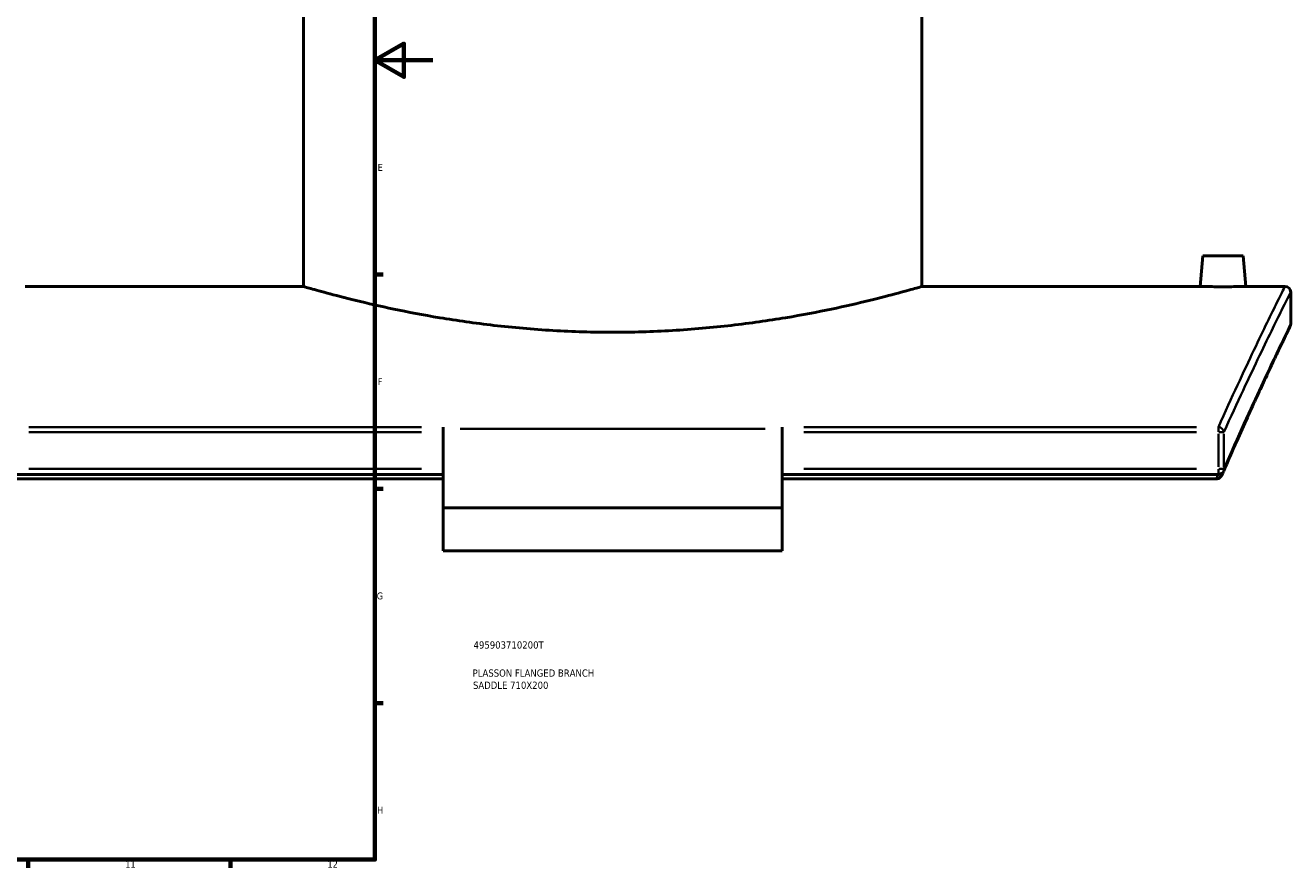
# Model space of a CAD drawing. Header units: millimetres. Extents: x -604 to 1138, y -275 to 894.
# Tile 6 of 10: x 700 to 1138, y 17 to 309. Entities that reach past the tile are written whole.
import ezdxf

# ---------------------------------------------------------------- set-up
doc = ezdxf.new("R2010")
doc.units = ezdxf.units.MM
for name, color, linetype, lineweight in [('Border (ANSI)', 7, 'Continuous', 70), ('Title (ISO)', 7, 'Continuous', 50), ('Visible (ANSI)', 7, 'Continuous', 50), ('Visible Narrow (ANSI)', 7, 'Continuous', 35)]:
    doc.layers.add(name, color=color, linetype=linetype, lineweight=lineweight)
doc.styles.add('Note Text (ANSI)', font='tahoma.ttf')
doc.styles.add('Note Text (ISO)', font='tahoma.ttf')

# ---------------------------------------------------------------- blocks, each defined once
blk = doc.blocks.new('Borders Default Border')
at = {"layer": 'Border (ANSI)'}
for p, q in [((821, 222.75), (823.8, 222.75)), ((821, 148.5), (823.8, 148.5)), ((821, 74.25), (823.8, 74.25)), ((700.83, 20), (700.83, 17.2)), ((770.92, 20), (770.92, 17.2))]:
    blk.add_line(p, q, dxfattribs=at)
at = {"layer": 'Border (ANSI)', "flags": 128}
for points in [[(20, 20), (20, 574), (821, 574), (821, 20), (20, 20)], [(841, 297), (821, 297), (831, 302.77), (831, 291.23), (821, 297)]]:
    blk.add_lwpolyline(points, dxfattribs=at)
at = {"layer": 'Border (ANSI)', "color": 5, "true_color": 0x0000ff, "char_height": 2.4, "attachment_point": 7, "style": 'Note Text (ANSI)'}
for s, insert in [('E', (821.91, 258.68)), ('F', (821.98, 184.43)), ('G', (821.6, 110.13)), ('H', (821.73, 35.93)), ('11', (734.43, 17.2)), ('12', (804.52, 17.2))]:
    blk.add_mtext(s, dxfattribs=dict(at, insert=insert))
blk = doc.blocks.new('Title Blocks ISO')
at = {"layer": 'Title (ISO)', "color": 232, "true_color": 0xca0064, "style": 'Note Text (ISO)'}
for tag, p in [('PART_NUMBER_001', (34.16, 73.13)), ('DESCRIPTION_001', (33.84, 63.4)), ('DESCRIPTION_002', (33.96, 59.18))]:
    blk.add_attdef(tag, p, '', height=2.5, dxfattribs=at)

msp = doc.modelspace()

# ---------------------------------------------------------------- linework, layer by layer
at = {"layer": 'Visible (ANSI)'}
for p, q in [((796.18, 218.62), (796.18, 390.62)), ((1010.58, 218.62), (1010.58, 390.62)), ((1107.88, 229.22), (1106.95, 218.62)), ((1121.88, 229.22), (1107.88, 229.22)), ((1121.88, 229.22), (1122.8, 218.62)), ((796.18, 218.62), (699.8, 218.62)), ((1106.95, 218.62), (1010.58, 218.62)), ((1136.38, 218.62), (1122.8, 218.62)), ((1138.38, 205.62), (1138.38, 216.62)), ((844.63, 169.91), (844.63, 169.33)), ((844.63, 169.33), (844.63, 141.96)), ((962.13, 169.33), (962.13, 169.91)), ((962.13, 141.96), (962.13, 169.33)), ((844.63, 153.44), (693.43, 153.44)), ((844.63, 151.91), (694.21, 151.91)), ((1113.33, 153.44), (962.13, 153.44)), ((1112.54, 151.91), (962.13, 151.91)), ((962.13, 141.96), (844.63, 141.96)), ((844.63, 126.96), (844.63, 141.96)), ((962.13, 141.96), (962.13, 126.96)), ((962.13, 126.96), (844.63, 126.96))]:
    msp.add_line(p, q, dxfattribs=at)
for centre, start, end in [((1136.38, 216.62), 0, 90), ((1136.38, 205.62), 334.0631, 0), ((1113.33, 155.44), 270, 336.6566)]:
    msp.add_arc(centre, 2, start, end, dxfattribs=at)
for points, knots in [([(903.38, 202.75), (896.6, 202.75), (889.61, 202.95), (875.73, 203.76), (868.84, 204.37), (855.65, 205.89), (849.33, 206.8), (837.67, 208.75), (832.31, 209.78), (822.84, 211.76), (818.39, 212.78), (810.53, 214.7), (807.12, 215.59), (801.64, 217.06), (799.56, 217.65), (796.83, 218.43), (796.18, 218.62), (796.18, 218.62)], [0, 0, 0, 0, 2.031931, 2.031931, 4.063862, 4.063862, 6.095794, 6.095794, 8.127725, 8.127725, 10.159132, 10.159132, 12.19054, 12.19054, 14.221948, 14.221948, 16.253356, 16.253356, 16.253356, 16.253356]), ([(1010.58, 218.62), (1010.58, 218.62), (1009.92, 218.43), (1007.19, 217.65), (1005.11, 217.06), (999.63, 215.59), (996.22, 214.7), (988.37, 212.78), (983.91, 211.76), (974.44, 209.78), (969.09, 208.75), (957.42, 206.8), (951.1, 205.89), (937.91, 204.37), (931.02, 203.76), (917.14, 202.95), (910.15, 202.75), (903.38, 202.75)], [48.760067, 48.760067, 48.760067, 48.760067, 50.791475, 50.791475, 52.822883, 52.822883, 54.85429, 54.85429, 56.885698, 56.885698, 58.917629, 58.917629, 60.94956, 60.94956, 62.981492, 62.981492, 65.013423, 65.013423, 65.013423, 65.013423]), ([(1114.88, 218.53), (1113.88, 218.53), (1112.82, 218.54), (1110.86, 218.55), (1109.97, 218.56), (1108.57, 218.59), (1107.96, 218.6), (1107.15, 218.61), (1106.95, 218.62), (1106.95, 218.62)], [2.390111, 2.390111, 2.390111, 2.390111, 2.688907, 2.688907, 2.987703, 2.987703, 3.286435, 3.286435, 3.585167, 3.585167, 3.585167, 3.585167]), ([(1122.8, 218.62), (1122.8, 218.62), (1122.61, 218.61), (1121.8, 218.6), (1121.19, 218.59), (1119.78, 218.56), (1118.89, 218.55), (1116.93, 218.54), (1115.87, 218.53), (1114.88, 218.53)], [5.975278, 5.975278, 5.975278, 5.975278, 6.27401, 6.27401, 6.572742, 6.572742, 6.871538, 6.871538, 7.170334, 7.170334, 7.170334, 7.170334]), ([(1138.17, 204.74), (1138.17, 204.74), (1138.09, 204.57), (1137.75, 203.87), (1137.5, 203.35), (1136.83, 201.96), (1136.41, 201.09), (1135.41, 199.02), (1134.83, 197.81), (1133.52, 195.07), (1132.78, 193.53), (1131.17, 190.12), (1130.3, 188.26), (1128.41, 184.21), (1127.4, 182.02), (1125.25, 177.35), (1124.11, 174.86), (1121.73, 169.58), (1120.48, 166.8), (1117.89, 160.94), (1116.55, 157.86), (1115.16, 154.65)], [21.423247, 21.423247, 21.423247, 21.423247, 23.356494, 23.356494, 25.289741, 25.289741, 27.222987, 27.222987, 29.156234, 29.156234, 31.089481, 31.089481, 33.022727, 33.022727, 34.955974, 34.955974, 36.889221, 36.889221, 38.822467, 38.822467, 40.755714, 40.755714, 40.755714, 40.755714]), ([(1114.82, 153.86), (1114.7, 153.58), (1114.55, 153.3), (1114.19, 152.77), (1113.99, 152.54), (1113.65, 152.25), (1113.49, 152.15), (1113.33, 152.08)], [-0.2154946, -0.2154946, -0.2154946, -0.2154946, -0.1371004, -0.1371004, -0.0545015, -0.0545015, 0, 0, 0, 0]), ([(1112.54, 151.91), (1112.78, 151.91), (1113.02, 151.95), (1113.27, 152.05), (1113.3, 152.06), (1113.33, 152.08)], [0, 0, 0, 0, 0.07195709, 0.07195709, 0.08127935, 0.08127935, 0.08127935, 0.08127935])]:
    msp.add_open_spline(points, degree=3, knots=knots, dxfattribs=at)
msp.add_open_spline([(1114.82, 153.86), (1114.94, 154.12), (1115.05, 154.39), (1115.16, 154.65)], degree=3, dxfattribs=at)
at = {"layer": 'Visible Narrow (ANSI)'}
for p, q in [((837.07, 169.91), (700.99, 169.91)), ((700.99, 168.18), (837.07, 168.18)), ((956.25, 169.33), (850.5, 169.33)), ((1105.77, 169.91), (969.69, 169.91)), ((969.69, 168.18), (1105.77, 168.18)), ((1113.33, 168.28), (1113.33, 169.86)), ((1113.33, 167.54), (1113.33, 156.08)), ((1115.23, 168.18), (1113.46, 168.18)), ((1115.26, 156.08), (1115.26, 167.54)), ((837.07, 155.44), (700.99, 155.44)), ((1105.77, 155.44), (969.69, 155.44)), ((1113.33, 153.45), (1113.33, 155.29)), ((1113.46, 155.44), (1115.23, 155.44))]:
    msp.add_line(p, q, dxfattribs=at)
for centre, major_axis, ratio, start_param, end_param in [((1113.33, 168.18), (-1.82, 0.82), 0.847565, 3.701554, 5.004015), ((1113.33, 155.44), (1.84, -0.79), 0.839277, 0.023748, 0.451205)]:
    msp.add_ellipse(centre, major_axis=major_axis, ratio=ratio, start_param=start_param, end_param=end_param, dxfattribs=at)
for points, knots in [([(1136.38, 218.62), (1136.38, 218.62), (1136.38, 218.62), (1136.38, 218.62), (1136.38, 218.62), (1135.43, 216.73), (1131.77, 209.3), (1129.05, 203.76), (1122.17, 189.29), (1117.99, 180.35), (1113.33, 169.91)], [-20.608762, -20.608762, -20.608762, -20.608762, -20.608756, -20.608756, -20.608756, -14.189785, -14.189785, -7.770818, -7.770818, -1.335558, -1.335558, -1.335558, -1.335558]), ([(1115.26, 168.18), (1119.94, 178.56), (1124.13, 187.44), (1131.03, 201.84), (1133.75, 207.35), (1137.43, 214.74), (1138.38, 216.62), (1138.38, 216.62), (1138.38, 216.62), (1138.38, 216.62), (1138.38, 216.62)], [1.335558, 1.335558, 1.335558, 1.335558, 7.770818, 7.770818, 14.189785, 14.189785, 20.608756, 20.608756, 20.608756, 20.608762, 20.608762, 20.608762, 20.608762]), ([(1138.38, 205.62), (1138.38, 205.62), (1138.38, 205.62), (1138.38, 205.62), (1138.38, 205.62), (1137.47, 203.78), (1133.98, 196.53), (1131.39, 191.12), (1124.55, 176.4), (1120.17, 166.78), (1115.26, 155.44)], [21.423247, 21.423247, 21.423247, 21.423247, 21.423254, 21.423254, 21.423254, 27.68342, 27.68342, 33.943581, 33.943581, 40.755714, 40.755714, 40.755714, 40.755714])]:
    msp.add_open_spline(points, degree=3, knots=knots, dxfattribs=at)
msp.add_open_spline([(1113.2, 153.44), (1112.98, 152.94), (1112.76, 152.42), (1112.54, 151.91)], degree=3, dxfattribs=at)

# ---------------------------------------------------------------- block references
msp.add_blockref('Borders Default Border', (0, 0))
msp.add_blockref('Title Blocks ISO', (821, 20)).add_auto_attribs({'PART_NUMBER_001': '495903710200T', 'DESCRIPTION_001': 'PLASSON FLANGED BRANCH', 'DESCRIPTION_002': 'SADDLE 710X200'})

doc.saveas('drawing.dxf')
